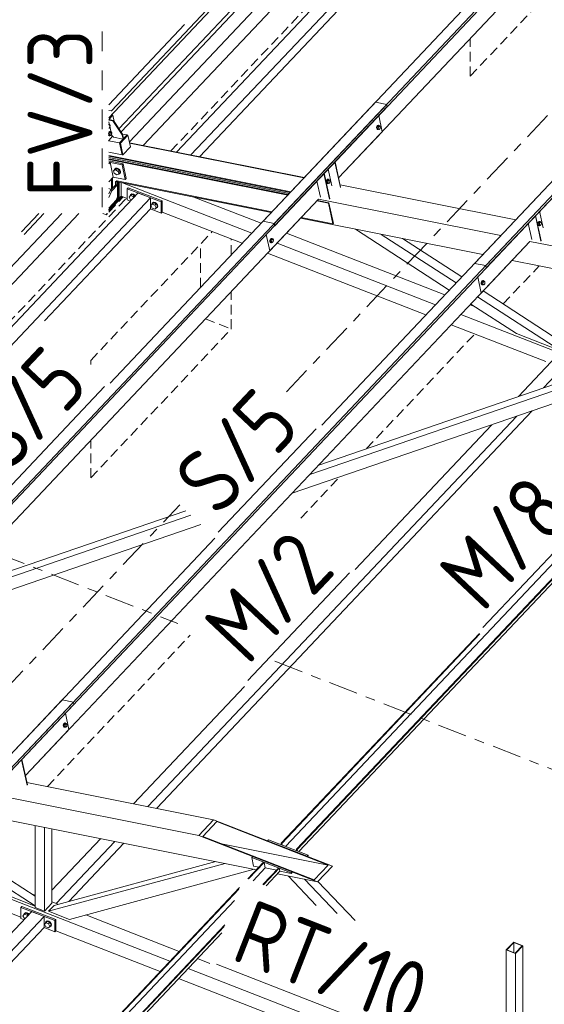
# Model space of a CAD drawing. Header units: millimetres. Extents: x -681 to 506, y -45 to 794.
# Tile 144 of 256: x -116 to -83, y 391 to 452. Entities that reach past the tile are written whole.
import ezdxf

# ---------------------------------------------------------------- set-up
doc = ezdxf.new("R2010")
doc.units = ezdxf.units.MM
doc.header["$LTSCALE"] = 0.6
for name, pattern in [('VERDECKT2', [1.5, 1, -0.5]), ('XKITLINE00', [0]), ('XKITLINE02', [4, 2, -2]), ('XKITLINE03', [6, 3, -1, 1, -1])]:
    doc.linetypes.add(name, pattern=pattern)
for name, color, linetype, lineweight in [('Bolt', 7, 'Continuous', 0), ('Part', 2, 'Continuous', 0), ('PartMark', 3, 'Continuous', 0), ('S-GRID', 1, 'Continuous', 0)]:
    doc.layers.add(name, color=color, linetype=linetype, lineweight=lineweight)
doc.styles.add('ISOCPEUR', font='ISOCPEUR.TTF')

msp = doc.modelspace()

# ---------------------------------------------------------------- linework, layer by layer
at = {"layer": 'Bolt', "color": 3, "linetype": 'XKITLINE00', "lineweight": 0}
for p, q in [((-110.201, 445.487), (-110.195, 445.485)), ((-110.201, 445.474), (-110.161, 445.466)), ((-110.201, 445.424), (-110.161, 445.466)), ((-110.195, 445.485), (-110.189, 445.472)), ((-110.161, 445.466), (-110.114, 445.416)), ((-110.216, 444.903), (-110.201, 444.964)), ((-110.201, 444.812), (-110.214, 444.839)), ((-110.201, 444.879), (-110.204, 444.849)), ((-110.204, 444.849), (-110.201, 444.845)), ((-110.204, 444.849), (-110.201, 444.848)), ((-110.186, 445.239), (-110.201, 445.255)), ((-110.201, 445.242), (-110.186, 445.239)), ((-110.191, 445.026), (-110.201, 445.01)), ((-110.201, 444.964), (-110.2, 444.97)), ((-110.192, 444.962), (-110.201, 444.879)), ((-110.201, 444.848), (-110.135, 444.835)), ((-110.201, 444.845), (-110.157, 444.798)), ((-110.2, 444.97), (-110.168, 445.021)), ((-110.132, 445.026), (-110.192, 444.962)), ((-110.192, 444.962), (-110.123, 444.948)), ((-110.154, 445.048), (-110.191, 445.026)), ((-110.126, 445.303), (-110.186, 445.239)), ((-110.168, 445.021), (-110.13, 445.043)), ((-110.154, 445.048), (-110.13, 445.043)), ((-110.135, 444.835), (-110.123, 444.948)), ((-110.132, 445.026), (-110.063, 445.012)), ((-110.13, 445.043), (-110.097, 445.03)), ((-110.114, 445.416), (-110.126, 445.303)), ((-110.123, 444.948), (-110.063, 445.012)), ((-110.097, 445.03), (-110.09, 445.017)), ((-110.027, 444.848), (-110.087, 444.784)), ((-110.063, 445.012), (-110.015, 444.962)), ((-110.015, 444.962), (-110.027, 444.848)), ((-93.708, 445.35), (-93.725, 445.283)), ((-93.725, 445.283), (-93.722, 445.219)), ((-93.722, 445.219), (-93.701, 445.174)), ((-93.677, 445.401), (-93.708, 445.35)), ((-93.702, 445.279), (-93.685, 445.345)), ((-93.699, 445.214), (-93.702, 445.279)), ((-93.701, 445.174), (-93.667, 445.161)), ((-93.678, 445.169), (-93.699, 445.214)), ((-93.678, 445.338), (-93.69, 445.224)), ((-93.69, 445.224), (-93.642, 445.174)), ((-93.69, 445.224), (-93.62, 445.21)), ((-93.685, 445.345), (-93.654, 445.397)), ((-93.618, 445.401), (-93.678, 445.338)), ((-93.678, 445.338), (-93.608, 445.324)), ((-93.644, 445.156), (-93.678, 445.169)), ((-93.639, 445.423), (-93.677, 445.401)), ((-93.667, 445.161), (-93.644, 445.156)), ((-93.654, 445.397), (-93.616, 445.419)), ((-93.621, 445.17), (-93.644, 445.156)), ((-93.642, 445.174), (-93.572, 445.16)), ((-93.639, 445.423), (-93.616, 445.419)), ((-93.62, 445.21), (-93.608, 445.324)), ((-93.572, 445.16), (-93.62, 445.21)), ((-93.618, 445.401), (-93.548, 445.387)), ((-93.616, 445.419), (-93.582, 445.406)), ((-93.608, 445.324), (-93.548, 445.387)), ((-93.582, 445.406), (-93.576, 445.393)), ((-93.512, 445.223), (-93.572, 445.16)), ((-93.548, 445.387), (-93.5, 445.337)), ((-93.5, 445.337), (-93.512, 445.223)), ((-110.216, 444.799), (-110.201, 444.793)), ((-110.193, 444.794), (-110.201, 444.812)), ((-110.201, 444.793), (-110.182, 444.785)), ((-110.159, 444.781), (-110.193, 444.794)), ((-110.182, 444.785), (-110.159, 444.781)), ((-110.136, 444.794), (-110.159, 444.781)), ((-110.157, 444.798), (-110.087, 444.784)), ((-110.087, 444.784), (-110.135, 444.835)), ((-109.829, 442.705), (-109.901, 442.629)), ((-109.901, 442.629), (-109.779, 442.68)), ((-109.867, 442.471), (-109.901, 442.629)), ((-109.71, 442.365), (-109.867, 442.471)), ((-109.841, 442.693), (-109.84, 442.713)), ((-109.84, 442.713), (-109.79, 442.762)), ((-109.84, 442.713), (-109.822, 442.731)), ((-109.707, 442.756), (-109.829, 442.705)), ((-109.773, 442.78), (-109.822, 442.731)), ((-109.79, 442.762), (-109.709, 442.767)), ((-109.707, 442.756), (-109.779, 442.68)), ((-109.779, 442.68), (-109.622, 442.573)), ((-109.692, 442.785), (-109.773, 442.78)), ((-109.588, 442.416), (-109.71, 442.365)), ((-109.709, 442.767), (-109.618, 442.727)), ((-109.55, 442.65), (-109.707, 442.756)), ((-109.601, 442.746), (-109.692, 442.785)), ((-109.55, 442.65), (-109.622, 442.573)), ((-109.622, 442.573), (-109.588, 442.416)), ((-109.618, 442.727), (-109.542, 442.653)), ((-109.525, 442.671), (-109.601, 442.746)), ((-109.588, 442.416), (-109.516, 442.492)), ((-109.555, 442.436), (-109.57, 442.435)), ((-109.506, 442.485), (-109.555, 442.436)), ((-109.516, 442.492), (-109.55, 442.65)), ((-109.542, 442.653), (-109.501, 442.564)), ((-109.483, 442.583), (-109.525, 442.671)), ((-109.501, 442.564), (-109.506, 442.485)), ((-109.506, 442.485), (-109.488, 442.503)), ((-109.488, 442.503), (-109.483, 442.583)), ((-96.807, 442.032), (-96.824, 441.965)), ((-96.824, 441.965), (-96.821, 441.901)), ((-96.821, 441.901), (-96.8, 441.856)), ((-96.776, 442.083), (-96.807, 442.032)), ((-96.801, 441.961), (-96.784, 442.027)), ((-96.798, 441.896), (-96.801, 441.961)), ((-96.8, 441.856), (-96.766, 441.843)), ((-96.777, 441.851), (-96.798, 441.896)), ((-96.777, 442.02), (-96.789, 441.906)), ((-96.789, 441.906), (-96.741, 441.856)), ((-96.789, 441.906), (-96.719, 441.892)), ((-96.784, 442.027), (-96.753, 442.079)), ((-96.717, 442.083), (-96.777, 442.02)), ((-96.777, 442.02), (-96.707, 442.006)), ((-96.743, 441.838), (-96.777, 441.851)), ((-96.738, 442.105), (-96.776, 442.083)), ((-96.766, 441.843), (-96.743, 441.838)), ((-96.753, 442.079), (-96.715, 442.101)), ((-96.72, 441.852), (-96.743, 441.838)), ((-96.741, 441.856), (-96.672, 441.842)), ((-96.738, 442.105), (-96.715, 442.101)), ((-96.719, 441.892), (-96.707, 442.006)), ((-96.672, 441.842), (-96.719, 441.892)), ((-96.717, 442.083), (-96.647, 442.069)), ((-96.715, 442.101), (-96.681, 442.088)), ((-96.707, 442.006), (-96.647, 442.069)), ((-96.681, 442.088), (-96.675, 442.075)), ((-96.612, 441.905), (-96.672, 441.842)), ((-96.647, 442.069), (-96.599, 442.019)), ((-96.599, 442.019), (-96.612, 441.905)), ((-108.774, 441.199), (-108.838, 441.167)), ((-108.686, 441.186), (-108.774, 441.199)), ((-108.94, 440.998), (-108.857, 441.094)), ((-108.857, 440.838), (-108.94, 440.998)), ((-108.879, 441.079), (-108.855, 441.148)), ((-108.877, 441.071), (-108.879, 441.079)), ((-108.785, 441.17), (-108.857, 441.094)), ((-108.857, 441.094), (-108.693, 441.03)), ((-108.813, 440.821), (-108.857, 440.838)), ((-108.855, 441.148), (-108.791, 441.181)), ((-108.855, 441.148), (-108.838, 441.167)), ((-108.791, 441.181), (-108.703, 441.168)), ((-108.621, 441.106), (-108.785, 441.17)), ((-108.703, 441.168), (-108.615, 441.112)), ((-108.621, 441.106), (-108.693, 441.03)), ((-108.693, 441.03), (-108.666, 440.977)), ((-108.598, 441.131), (-108.686, 441.186)), ((-108.594, 441.054), (-108.621, 441.106)), ((-108.615, 441.112), (-108.58, 441.068)), ((-108.563, 441.086), (-108.598, 441.131)), ((-107.549, 440.56), (-107.525, 440.63)), ((-107.455, 440.651), (-107.527, 440.575)), ((-107.525, 440.63), (-107.461, 440.662)), ((-107.525, 440.63), (-107.508, 440.648)), ((-107.444, 440.681), (-107.508, 440.648)), ((-107.461, 440.662), (-107.373, 440.649)), ((-107.291, 440.587), (-107.455, 440.651)), ((-107.356, 440.667), (-107.444, 440.681)), ((-107.373, 440.649), (-107.285, 440.594)), ((-107.268, 440.612), (-107.356, 440.667)), ((-107.285, 440.594), (-107.221, 440.511)), ((-107.204, 440.529), (-107.268, 440.612)), ((-107.61, 440.479), (-107.527, 440.575)), ((-107.527, 440.32), (-107.61, 440.479)), ((-107.547, 440.553), (-107.549, 440.56)), ((-107.527, 440.575), (-107.363, 440.511)), ((-107.363, 440.256), (-107.527, 440.32)), ((-107.291, 440.587), (-107.363, 440.511)), ((-107.363, 440.511), (-107.281, 440.351)), ((-107.281, 440.351), (-107.363, 440.256)), ((-107.291, 440.332), (-107.363, 440.256)), ((-107.285, 440.321), (-107.299, 440.323)), ((-107.209, 440.427), (-107.291, 440.587)), ((-107.209, 440.427), (-107.291, 440.332)), ((-107.221, 440.354), (-107.285, 440.321)), ((-107.209, 440.427), (-107.281, 440.351)), ((-107.221, 440.511), (-107.197, 440.423)), ((-107.197, 440.423), (-107.221, 440.354)), ((-107.221, 440.354), (-107.204, 440.372)), ((-107.18, 440.441), (-107.204, 440.529)), ((-107.204, 440.372), (-107.18, 440.441)), ((-83.799, 439.436), (-83.816, 439.369)), ((-83.768, 439.487), (-83.799, 439.436)), ((-83.793, 439.364), (-83.776, 439.431)), ((-83.769, 439.423), (-83.781, 439.31)), ((-83.776, 439.431), (-83.745, 439.482)), ((-83.709, 439.487), (-83.769, 439.423)), ((-83.769, 439.423), (-83.699, 439.409)), ((-83.73, 439.509), (-83.768, 439.487)), ((-83.745, 439.482), (-83.707, 439.504)), ((-83.73, 439.509), (-83.707, 439.504)), ((-83.711, 439.296), (-83.699, 439.409)), ((-83.709, 439.487), (-83.639, 439.473)), ((-83.707, 439.504), (-83.673, 439.491)), ((-83.699, 439.409), (-83.639, 439.473)), ((-83.673, 439.491), (-83.667, 439.478)), ((-83.639, 439.473), (-83.591, 439.423)), ((-83.591, 439.423), (-83.604, 439.309)), ((-83.816, 439.369), (-83.813, 439.305)), ((-83.813, 439.305), (-83.792, 439.26)), ((-83.79, 439.3), (-83.793, 439.364)), ((-83.792, 439.26), (-83.758, 439.247)), ((-83.769, 439.255), (-83.79, 439.3)), ((-83.781, 439.31), (-83.733, 439.26)), ((-83.781, 439.31), (-83.711, 439.296)), ((-83.735, 439.242), (-83.769, 439.255)), ((-83.758, 439.247), (-83.735, 439.242)), ((-83.712, 439.255), (-83.735, 439.242)), ((-83.733, 439.26), (-83.664, 439.246)), ((-83.664, 439.246), (-83.711, 439.296)), ((-83.604, 439.309), (-83.664, 439.246)), ((-100.279, 438.389), (-100.296, 438.323)), ((-100.296, 438.323), (-100.293, 438.258)), ((-100.293, 438.258), (-100.272, 438.213)), ((-100.248, 438.441), (-100.279, 438.389)), ((-100.273, 438.318), (-100.256, 438.385)), ((-100.27, 438.254), (-100.273, 438.318)), ((-100.272, 438.213), (-100.238, 438.2)), ((-100.249, 438.209), (-100.27, 438.254)), ((-100.249, 438.377), (-100.261, 438.263)), ((-100.261, 438.263), (-100.213, 438.213)), ((-100.261, 438.263), (-100.191, 438.249)), ((-100.256, 438.385), (-100.225, 438.436)), ((-100.189, 438.44), (-100.249, 438.377)), ((-100.249, 438.377), (-100.179, 438.363)), ((-100.215, 438.196), (-100.249, 438.209)), ((-100.21, 438.463), (-100.248, 438.441)), ((-100.238, 438.2), (-100.215, 438.196)), ((-100.225, 438.436), (-100.187, 438.458)), ((-100.192, 438.209), (-100.215, 438.196)), ((-100.213, 438.213), (-100.144, 438.199)), ((-100.21, 438.463), (-100.187, 438.458)), ((-100.191, 438.249), (-100.179, 438.363)), ((-100.144, 438.199), (-100.191, 438.249)), ((-100.189, 438.44), (-100.119, 438.427)), ((-100.187, 438.458), (-100.153, 438.445)), ((-100.179, 438.363), (-100.119, 438.427)), ((-100.153, 438.445), (-100.147, 438.432)), ((-100.084, 438.263), (-100.144, 438.199)), ((-100.119, 438.427), (-100.071, 438.376)), ((-100.071, 438.376), (-100.084, 438.263)), ((-87.271, 435.793), (-87.288, 435.726)), ((-87.24, 435.844), (-87.271, 435.793)), ((-87.265, 435.722), (-87.248, 435.788)), ((-87.241, 435.781), (-87.253, 435.667)), ((-87.248, 435.788), (-87.217, 435.84)), ((-87.181, 435.844), (-87.241, 435.781)), ((-87.241, 435.781), (-87.171, 435.767)), ((-87.202, 435.866), (-87.24, 435.844)), ((-87.217, 435.84), (-87.179, 435.862)), ((-87.202, 435.866), (-87.179, 435.862)), ((-87.183, 435.653), (-87.171, 435.767)), ((-87.181, 435.844), (-87.111, 435.83)), ((-87.179, 435.862), (-87.145, 435.849)), ((-87.171, 435.767), (-87.111, 435.83)), ((-87.145, 435.849), (-87.139, 435.836)), ((-87.111, 435.83), (-87.063, 435.78)), ((-87.063, 435.78), (-87.076, 435.666)), ((-87.288, 435.726), (-87.285, 435.662)), ((-87.285, 435.662), (-87.264, 435.617)), ((-87.262, 435.657), (-87.265, 435.722)), ((-87.264, 435.617), (-87.23, 435.604)), ((-87.241, 435.612), (-87.262, 435.657)), ((-87.253, 435.667), (-87.205, 435.617)), ((-87.253, 435.667), (-87.183, 435.653)), ((-87.207, 435.599), (-87.241, 435.612)), ((-87.23, 435.604), (-87.207, 435.599)), ((-87.184, 435.613), (-87.207, 435.599)), ((-87.205, 435.617), (-87.135, 435.603)), ((-87.135, 435.603), (-87.183, 435.653)), ((-87.076, 435.666), (-87.135, 435.603)), ((-112.979, 408.561), (-112.996, 408.494)), ((-112.996, 408.494), (-112.993, 408.43)), ((-112.948, 408.612), (-112.979, 408.561)), ((-112.973, 408.489), (-112.956, 408.556)), ((-112.97, 408.425), (-112.973, 408.489)), ((-112.949, 408.549), (-112.961, 408.435)), ((-112.956, 408.556), (-112.925, 408.608)), ((-112.889, 408.612), (-112.949, 408.549)), ((-112.949, 408.549), (-112.879, 408.535)), ((-112.91, 408.634), (-112.948, 408.612)), ((-112.925, 408.608), (-112.887, 408.63)), ((-112.91, 408.634), (-112.887, 408.63)), ((-112.891, 408.421), (-112.879, 408.535)), ((-112.889, 408.612), (-112.819, 408.598)), ((-112.887, 408.63), (-112.853, 408.616)), ((-112.879, 408.535), (-112.819, 408.598)), ((-112.853, 408.616), (-112.847, 408.604)), ((-112.819, 408.598), (-112.771, 408.548)), ((-112.771, 408.548), (-112.784, 408.434)), ((-112.993, 408.43), (-112.972, 408.385)), ((-112.972, 408.385), (-112.938, 408.372)), ((-112.949, 408.38), (-112.97, 408.425)), ((-112.961, 408.435), (-112.913, 408.385)), ((-112.961, 408.435), (-112.891, 408.421)), ((-112.915, 408.367), (-112.949, 408.38)), ((-112.938, 408.372), (-112.915, 408.367)), ((-112.892, 408.381), (-112.915, 408.367)), ((-112.913, 408.385), (-112.844, 408.371)), ((-112.844, 408.371), (-112.891, 408.421)), ((-112.784, 408.434), (-112.844, 408.371)), ((-115.31, 396.966), (-115.375, 396.933)), ((-115.223, 396.952), (-115.31, 396.966)), ((-115.477, 396.765), (-115.394, 396.86)), ((-115.394, 396.605), (-115.477, 396.765)), ((-115.416, 396.845), (-115.392, 396.915)), ((-115.414, 396.838), (-115.416, 396.845)), ((-115.322, 396.936), (-115.394, 396.86)), ((-115.394, 396.86), (-115.23, 396.796)), ((-115.35, 396.588), (-115.394, 396.605)), ((-115.392, 396.915), (-115.328, 396.947)), ((-115.392, 396.915), (-115.375, 396.933)), ((-115.328, 396.947), (-115.24, 396.934)), ((-115.158, 396.872), (-115.322, 396.936)), ((-115.24, 396.934), (-115.152, 396.879)), ((-115.158, 396.872), (-115.23, 396.796)), ((-115.23, 396.796), (-115.203, 396.744)), ((-115.135, 396.897), (-115.223, 396.952)), ((-115.131, 396.82), (-115.158, 396.872)), ((-115.152, 396.879), (-115.117, 396.834)), ((-115.1, 396.852), (-115.135, 396.897)), ((-114.086, 396.327), (-114.062, 396.396)), ((-113.992, 396.418), (-114.064, 396.341)), ((-114.062, 396.396), (-113.998, 396.429)), ((-114.062, 396.396), (-114.045, 396.414)), ((-113.981, 396.447), (-114.045, 396.414)), ((-113.998, 396.429), (-113.91, 396.415)), ((-113.828, 396.354), (-113.992, 396.418)), ((-113.893, 396.434), (-113.981, 396.447)), ((-113.91, 396.415), (-113.822, 396.36)), ((-113.828, 396.354), (-113.9, 396.277)), ((-113.805, 396.378), (-113.893, 396.434)), ((-113.746, 396.194), (-113.828, 396.354)), ((-113.822, 396.36), (-113.758, 396.277)), ((-113.741, 396.296), (-113.805, 396.378)), ((-114.147, 396.246), (-114.064, 396.341)), ((-114.064, 396.086), (-114.147, 396.246)), ((-114.084, 396.319), (-114.086, 396.327)), ((-114.064, 396.341), (-113.9, 396.277)), ((-113.9, 396.022), (-114.064, 396.086)), ((-113.9, 396.277), (-113.818, 396.117)), ((-113.818, 396.117), (-113.9, 396.022)), ((-113.828, 396.098), (-113.9, 396.022)), ((-113.822, 396.087), (-113.836, 396.089)), ((-113.746, 396.194), (-113.828, 396.098)), ((-113.758, 396.12), (-113.822, 396.087)), ((-113.746, 396.194), (-113.818, 396.117)), ((-113.758, 396.277), (-113.734, 396.189)), ((-113.734, 396.189), (-113.758, 396.12)), ((-113.758, 396.12), (-113.741, 396.138)), ((-113.717, 396.208), (-113.741, 396.296)), ((-113.741, 396.138), (-113.717, 396.208))]:
    msp.add_line(p, q, dxfattribs=at)
at = {"layer": 'Part', "color": 2, "linetype": 'XKITLINE00', "lineweight": 0}
for p, q in [((-100.024, 439.379), (-60.828, 480.899)), ((-99.995, 439.243), (-60.799, 480.763)), ((-96.061, 442.183), (-65.022, 475.061)), ((-105.152, 443.597), (-76.194, 474.273)), ((-104.612, 443.49), (-88.441, 460.618)), ((-98.834, 458.181), (-110.042, 446.308)), ((-98.708, 458.062), (-110.201, 445.888)), ((-109.573, 445.211), (-98.038, 457.43)), ((-109.448, 445.025), (-97.879, 457.28)), ((-97.166, 456.866), (-108.934, 444.4)), ((-100.712, 439.516), (-84.396, 456.8)), ((-108.083, 444.182), (-96.607, 456.339)), ((-106.027, 443.772), (-95.315, 455.119)), ((-110.201, 446.681), (-105.536, 451.622)), ((-87.704, 436.92), (-76.05, 449.265)), ((-87.016, 436.783), (-75.885, 448.574)), ((-86.987, 436.646), (-75.852, 448.441)), ((-117.641, 420.718), (-93.107, 446.706)), ((-110.111, 429.56), (-93.795, 446.843)), ((-93.107, 446.706), (-93.795, 446.843)), ((-93.078, 446.57), (-93.107, 446.706)), ((-117.599, 420.595), (-93.078, 446.57)), ((-110.042, 446.308), (-110.201, 446.34)), ((-110.036, 446.283), (-110.042, 446.308)), ((-109.995, 446.05), (-109.951, 446.042)), ((-109.951, 446.042), (-110.201, 445.777)), ((-110.196, 445.782), (-110.201, 445.777)), ((-110.201, 445.747), (-109.946, 445.696)), ((-110.018, 444.797), (-110.201, 445.642)), ((-109.917, 445.727), (-110.196, 445.782)), ((-109.866, 445.65), (-109.951, 446.042)), ((-109.917, 445.727), (-109.946, 445.696)), ((-109.946, 445.696), (-109.375, 444.842)), ((-109.347, 444.873), (-109.917, 445.727)), ((-93.381, 445.021), (-93.598, 446.019)), ((-109.347, 444.873), (-109.375, 444.842)), ((-109.375, 444.842), (-109.316, 444.57)), ((-109.355, 444.886), (-109.071, 444.829)), ((-109.287, 444.6), (-109.347, 444.873)), ((-96.061, 442.183), (-93.381, 445.021)), ((-110.214, 444.477), (-110.201, 444.474)), ((-109.963, 444.743), (-110.201, 444.49)), ((-110.201, 444.474), (-109.532, 444.341)), ((-109.905, 444.687), (-110.018, 444.797)), ((-109.316, 444.57), (-109.905, 444.687)), ((-109.532, 444.341), (-109.071, 444.829)), ((-109.532, 444.341), (-109.071, 444.829)), ((-109.374, 443.613), (-109.532, 444.341)), ((-109.486, 444.331), (-109.532, 444.341)), ((-109.374, 443.613), (-109.532, 444.341)), ((-109.025, 444.82), (-109.486, 444.331)), ((-109.328, 443.604), (-109.486, 444.331)), ((-109.316, 444.57), (-109.287, 444.6)), ((-109.071, 444.829), (-109.025, 444.82)), ((-108.867, 444.092), (-109.025, 444.82)), ((-108.923, 444.35), (-98.174, 442.205)), ((-108.916, 444.32), (-98.197, 442.181)), ((-97.103, 426.964), (-80.787, 444.247)), ((-119.296, 402.59), (-80.099, 444.11)), ((-119.266, 402.454), (-80.07, 443.973)), ((-110.201, 443.778), (-109.374, 443.613)), ((-108.867, 444.092), (-109.328, 443.604)), ((-110.201, 443.56), (-99.004, 441.326)), ((-110.201, 443.517), (-99.038, 441.289)), ((-110.201, 443.444), (-99.096, 441.228)), ((-110.201, 443.357), (-99.166, 441.155)), ((-110.201, 443.321), (-99.194, 441.124)), ((-110.201, 443.234), (-109.325, 443.059)), ((-110.201, 443.161), (-110.119, 443.145)), ((-110.201, 443.161), (-109.382, 442.998)), ((-110.119, 443.145), (-110.201, 443.058)), ((-109.922, 442.235), (-110.119, 443.145)), ((-109.382, 442.998), (-109.325, 443.059)), ((-109.328, 443.604), (-109.374, 443.613)), ((-109.325, 443.059), (-109.127, 442.149)), ((-95.954, 441.595), (-96.294, 443.162)), ((-95.937, 441.613), (-96.277, 443.181)), ((-109.382, 442.998), (-109.185, 442.088)), ((-96.628, 440.88), (-96.969, 442.448)), ((-96.611, 440.898), (-96.952, 442.466)), ((-96.484, 441.7), (-96.706, 442.726)), ((-110.201, 441.939), (-109.922, 442.235)), ((-110.027, 441.495), (-110.027, 442.123)), ((-109.97, 441.556), (-109.97, 442.184)), ((-109.185, 442.088), (-109.922, 442.235)), ((-109.78, 441.95), (-109.704, 442.003)), ((-109.78, 441.757), (-109.78, 441.95)), ((-109.751, 441.788), (-109.751, 441.97)), ((-109.656, 441.943), (-109.708, 442.001)), ((-109.656, 441.943), (-109.708, 442.001)), ((-109.704, 442.003), (-100.162, 440.099)), ((-109.656, 441.943), (-100.202, 440.056)), ((-109.656, 441.943), (-109.656, 440.9)), ((-109.598, 440.961), (-109.598, 441.932)), ((-109.551, 440.942), (-109.551, 441.922)), ((-109.435, 441.064), (-109.435, 441.899)), ((-109.35, 441.882), (-101.405, 438.783)), ((-109.185, 442.088), (-109.127, 442.149)), ((-97.186, 440.991), (-97.403, 441.989)), ((-126.664, 421.912), (-108.401, 441.258)), ((-110.201, 441.538), (-110.044, 441.477)), ((-110.097, 441.422), (-110.201, 441.208)), ((-110.002, 441.385), (-110.201, 440.977)), ((-109.751, 441.788), (-110.097, 441.422)), ((-110.097, 441.422), (-110.002, 441.385)), ((-109.656, 441.751), (-110.002, 441.385)), ((-109.656, 441.751), (-109.751, 441.788)), ((-109.656, 441.027), (-109.656, 441.751)), ((-109.008, 441.578), (-109.066, 441.517)), ((-109.066, 441.517), (-106.976, 440.702)), ((-109.066, 440.836), (-109.066, 441.517)), ((-106.918, 440.763), (-109.008, 441.578)), ((-107.641, 440.962), (-108.401, 441.258)), ((-95.97, 441.765), (-85.166, 439.608)), ((-127.179, 420.265), (-107.641, 440.962)), ((-117.289, 419.695), (-97.301, 440.869)), ((-110.201, 440.236), (-109.424, 441.06)), ((-110.201, 440.322), (-109.598, 440.961)), ((-109.742, 440.808), (-110.201, 440.322)), ((-109.424, 441.06), (-109.938, 440.515)), ((-109.424, 441.06), (-109.938, 440.515)), ((-109.938, 440.498), (-109.412, 441.055)), ((-109.938, 440.498), (-109.412, 441.055)), ((-109.938, 440.473), (-109.394, 441.048)), ((-109.938, 440.473), (-109.394, 441.048)), ((-109.938, 440.43), (-109.365, 441.037)), ((-109.938, 440.43), (-109.365, 441.037)), ((-109.742, 440.808), (-109.656, 441.027)), ((-109.699, 440.917), (-109.656, 440.9)), ((-109.656, 440.9), (-109.598, 440.961)), ((-109.551, 440.942), (-109.598, 440.961)), ((-109.435, 441.064), (-109.551, 440.942)), ((-109.435, 441.064), (-109.066, 440.92)), ((-109.066, 440.836), (-108.871, 440.76)), ((-107.641, 440.281), (-107.641, 440.962)), ((-106.918, 440.763), (-106.976, 440.702)), ((-106.976, 440.702), (-106.976, 440.021)), ((-106.918, 440.082), (-106.918, 440.763)), ((-104.964, 441.007), (-100.828, 439.393)), ((-100.298, 437.694), (-97.301, 440.869)), ((-97.398, 440.766), (-96.69, 440.624)), ((-97.37, 440.796), (-96.661, 440.655)), ((-97.301, 440.869), (-86.088, 438.631)), ((-96.69, 440.624), (-96.661, 440.655)), ((-96.414, 439.351), (-96.69, 440.624)), ((-96.385, 439.381), (-96.661, 440.655)), ((-113.094, 439.993), (-128.514, 423.659)), ((-127.956, 423.132), (-112.038, 439.993)), ((-115.57, 438.857), (-114.498, 439.993)), ((-115.412, 438.708), (-114.198, 439.993)), ((-114.156, 433.379), (-107.641, 440.281)), ((-110.201, 440.236), (-110.065, 440.381)), ((-110.201, 440.236), (-110.065, 440.381)), ((-110.201, 440.219), (-110.065, 440.364)), ((-110.201, 440.219), (-110.065, 440.364)), ((-110.201, 440.194), (-110.065, 440.338)), ((-110.201, 440.194), (-110.065, 440.338)), ((-110.201, 440.151), (-110.065, 440.296)), ((-110.201, 440.151), (-110.065, 440.296)), ((-110.065, 440.296), (-110.065, 440.381)), ((-110.065, 440.364), (-110.065, 440.381)), ((-110.065, 440.338), (-110.065, 440.364)), ((-110.065, 440.296), (-110.065, 440.338)), ((-109.997, 440.453), (-109.938, 440.43)), ((-109.997, 440.453), (-109.938, 440.43)), ((-109.967, 440.484), (-109.938, 440.473)), ((-109.967, 440.484), (-109.938, 440.473)), ((-109.95, 440.503), (-109.938, 440.498)), ((-109.95, 440.503), (-109.938, 440.498)), ((-109.938, 440.515), (-109.938, 440.43)), ((-109.938, 440.515), (-109.938, 440.498)), ((-109.938, 440.473), (-109.938, 440.498)), ((-109.938, 440.43), (-109.938, 440.473)), ((-107.641, 440.281), (-106.976, 440.021)), ((-106.976, 440.021), (-106.918, 440.082)), ((-106.918, 440.082), (-101.992, 438.161)), ((-83.476, 439.104), (-83.698, 440.13)), ((-100.024, 439.379), (-100.712, 439.516)), ((-98.406, 439.698), (-87.194, 437.46)), ((-98.366, 439.74), (-96.414, 439.351)), ((-96.414, 439.351), (-96.385, 439.381)), ((-84.178, 438.395), (-84.394, 439.392)), ((-83.62, 438.284), (-83.961, 439.852)), ((-83.603, 438.302), (-83.944, 439.87)), ((-100.024, 439.379), (-99.995, 439.243)), ((-99.268, 438.785), (-89.529, 434.986)), ((-95.023, 439.022), (-89.253, 435.279)), ((-115.332, 405.394), (-84.293, 438.272)), ((-100.515, 438.692), (-100.298, 437.694)), ((-99.845, 438.174), (-90.106, 434.376)), ((-93.445, 438.707), (-88.838, 435.719)), ((-92.129, 438.445), (-88.492, 436.085)), ((-87.29, 435.097), (-84.293, 438.272)), ((-84.293, 438.273), (-72.392, 435.897)), ((-100.432, 437.552), (-90.693, 433.754)), ((-85.398, 437.101), (-68.973, 433.823)), ((-87.016, 436.783), (-87.704, 436.92)), ((-87.016, 436.783), (-86.987, 436.646)), ((-87.507, 436.095), (-87.29, 435.097)), ((-87.168, 435.226), (-82.448, 432.164)), ((-87.514, 434.86), (-82.448, 431.573)), ((-87.969, 434.378), (-87.704, 434.274)), ((-87.929, 434.42), (-85.12, 432.598)), ((-99.325, 401.041), (-68.294, 433.911)), ((-88.546, 433.767), (-80.02, 430.442)), ((-97.285, 424.51), (-72.646, 432.976)), ((-89.133, 433.145), (-83.323, 430.879)), ((-98.925, 422.773), (-70.448, 432.558)), ((-97.832, 423.931), (-73.192, 432.397)), ((-85.12, 432.598), (-82.448, 431.556)), ((-69.522, 431.726), (-98.657, 400.863)), ((-98.619, 400.848), (-69.56, 431.63)), ((-98.519, 400.726), (-69.71, 431.243)), ((-85.008, 428.728), (-82.658, 431.217)), ((-83.469, 429.257), (-81.899, 430.921)), ((-107.795, 403.489), (-85.108, 427.52)), ((-107.254, 403.381), (-84.157, 427.847)), ((-95.052, 418.089), (-86.647, 426.992)), ((-120.713, 416.069), (-105.155, 421.415)), ((-116.657, 417.854), (-105.458, 421.701)), ((-121.805, 414.911), (-104.547, 420.841)), ((-119.983, 402.727), (-103.667, 420.01)), ((-87.398, 414.142), (-99.59, 401.227)), ((-99.551, 401.212), (-87.37, 414.115)), ((-108.67, 403.664), (-101.852, 410.885)), ((-135.524, 385.4), (-112.379, 409.917)), ((-135.492, 385.266), (-112.349, 409.781)), ((-129.382, 392.771), (-113.066, 410.054)), ((-112.379, 409.917), (-113.066, 410.054)), ((-112.349, 409.781), (-112.379, 409.917)), ((-112.653, 408.231), (-112.869, 409.229)), ((-115.332, 405.394), (-112.653, 408.231)), ((-115.225, 404.805), (-115.566, 406.373)), ((-115.208, 404.824), (-115.548, 406.392)), ((-115.241, 404.975), (-103.749, 402.682)), ((-116.572, 404.08), (-104.671, 401.705)), ((-117.678, 402.909), (-101.122, 399.604)), ((-104.671, 401.705), (-103.749, 402.682)), ((-103.549, 402.562), (-104.414, 401.646)), ((-103.749, 402.682), (-96.438, 399.83)), ((-96.696, 399.889), (-103.549, 402.562)), ((-114.727, 397.28), (-114.727, 402.32)), ((-114.157, 402.206), (-114.157, 397.057)), ((-113.696, 397.546), (-113.696, 402.114)), ((-113.696, 398.339), (-110.698, 401.515)), ((-113.426, 397.524), (-109.823, 401.341)), ((-112.662, 397.653), (-109.282, 401.233)), ((-104.671, 401.705), (-97.361, 398.853)), ((-104.414, 401.646), (-97.56, 398.973)), ((-103.275, 401.202), (-96.696, 399.889)), ((-100.371, 401.449), (-100.429, 401.388)), ((-100.429, 401.388), (-98.001, 400.441)), ((-100.429, 401.388), (-100.429, 401.387)), ((-100.371, 401.449), (-97.944, 400.502)), ((-99.59, 401.227), (-99.551, 401.212)), ((-99.59, 401.227), (-99.57, 401.136)), ((-99.551, 401.212), (-99.531, 401.121)), ((-119.793, 400.667), (-114.727, 397.381)), ((-119.448, 401.034), (-114.727, 397.971)), ((-98.657, 400.863), (-98.619, 400.848)), ((-98.657, 400.863), (-98.638, 400.773)), ((-98.619, 400.848), (-98.599, 400.758)), ((-113.906, 397.043), (-103.046, 399.988)), ((-113.56, 397.409), (-103.625, 400.104)), ((-100.685, 400.067), (-101.647, 399.048)), ((-101.608, 399.033), (-100.646, 400.052)), ((-101.351, 400.411), (-101.409, 400.35)), ((-101.409, 400.35), (-98.981, 399.403)), ((-101.409, 400.35), (-101.295, 399.827)), ((-101.351, 400.411), (-98.923, 399.464)), ((-100.685, 400.067), (-100.646, 400.052)), ((-100.646, 400.052), (-100.573, 399.718)), ((-98.001, 400.441), (-97.944, 400.502)), ((-98.001, 400.441), (-98.001, 400.44)), ((-97.968, 400.427), (-97.935, 400.462)), ((-97.944, 400.502), (-97.935, 400.462)), ((-120.825, 399.575), (-106.445, 393.965)), ((-112.626, 396.544), (-101.249, 399.629)), ((-100.573, 399.718), (-101.325, 398.922)), ((-101.295, 399.827), (-100.972, 399.763)), ((-99.752, 399.704), (-100.715, 398.684)), ((-100.676, 398.669), (-99.713, 399.688)), ((-100.573, 399.718), (-99.871, 399.578)), ((-99.673, 399.504), (-100.519, 398.608)), ((-99.752, 399.704), (-99.713, 399.688)), ((-99.713, 399.688), (-99.673, 399.504)), ((-99.674, 399.503), (-98.973, 399.363)), ((-98.981, 399.403), (-98.923, 399.464)), ((-98.981, 399.403), (-98.973, 399.363)), ((-98.973, 399.363), (-98.916, 399.424)), ((-97.56, 398.973), (-96.696, 399.889)), ((-97.361, 398.853), (-96.438, 399.83)), ((-121.412, 398.952), (-115.603, 396.686)), ((-99.824, 399.345), (-97.361, 398.853)), ((-97.434, 397.404), (-99.152, 399.211)), ((-96.154, 396.905), (-98.158, 399.013)), ((-95.05, 396.475), (-97.337, 398.879)), ((-117.4, 398.405), (-114.727, 397.363)), ((-102.161, 398.503), (-112.877, 387.152)), ((-112.848, 387.126), (-102.198, 398.407)), ((-102.471, 397.708), (-131.605, 366.848)), ((-114.96, 398.122), (-114.727, 398.031)), ((-113.696, 397.629), (-113.307, 397.478)), ((-127.331, 383.896), (-114.938, 397.024)), ((-115.545, 397.345), (-115.603, 397.284)), ((-115.603, 397.284), (-113.513, 396.469)), ((-115.603, 396.603), (-115.603, 397.284)), ((-113.455, 396.53), (-115.545, 397.345)), ((-114.178, 396.728), (-114.938, 397.024)), ((-114.727, 397.28), (-114.157, 397.057)), ((-114.157, 397.057), (-113.696, 397.546)), ((-113.56, 397.409), (-113.906, 397.043)), ((-113.906, 397.043), (-112.626, 396.544)), ((-133.05, 376.737), (-114.178, 396.728)), ((-115.603, 396.603), (-115.407, 396.527)), ((-114.178, 396.047), (-114.178, 396.728)), ((-113.455, 396.53), (-113.513, 396.469)), ((-113.513, 396.469), (-113.513, 395.788)), ((-113.455, 395.849), (-113.455, 396.53)), ((-111.616, 396.818), (-105.868, 394.576)), ((-132.919, 376.194), (-114.178, 396.047)), ((-103.059, 396.201), (-130.937, 366.671)), ((-130.898, 366.655), (-103.096, 396.105)), ((-114.178, 396.047), (-113.513, 395.788)), ((-113.513, 395.788), (-113.455, 395.849)), ((-113.455, 395.849), (-107.032, 393.343)), ((-103.247, 395.718), (-130.799, 366.533)), ((-85.294, 395.149), (-85.755, 394.661)), ((-85.294, 395.149), (-84.724, 394.927)), ((-85.755, 394.661), (-85.755, 385.979)), ((-85.755, 394.661), (-85.185, 394.438)), ((-85.709, 394.668), (-85.283, 395.12)), ((-85.709, 394.668), (-85.196, 394.468)), ((-85.283, 395.12), (-85.283, 394.502)), ((-84.77, 394.92), (-85.283, 395.12)), ((-85.196, 394.468), (-84.77, 394.92)), ((-84.724, 394.927), (-85.185, 394.438)), ((-84.724, 394.927), (-84.724, 386.245)), ((-104.741, 394.136), (-103.98, 393.839)), ((-85.185, 394.438), (-85.185, 385.757)), ((-105.317, 393.526), (-54.605, 373.745)), ((-105.905, 392.904), (-86.631, 385.386))]:
    msp.add_line(p, q, dxfattribs=at)
at = {"layer": 'Part', "color": 4, "linetype": 'VERDECKT2', "lineweight": 0}
for p, q in [((-87.966, 448.449), (-79.32, 457.608)), ((-106.377, 443.842), (-95.535, 455.327)), ((-87.966, 448.449), (-87.966, 450.757)), ((-126.884, 422.12), (-109.117, 440.94)), ((-110.201, 440.067), (-109.307, 441.014)), ((-110.557, 439.993), (-110.348, 439.912)), ((-110.348, 439.993), (-110.348, 439.997)), ((-110.348, 439.912), (-110.348, 439.993)), ((-110.348, 439.912), (-110.271, 439.993)), ((-110.065, 440.296), (-109.938, 440.43)), ((-102.668, 440.111), (-102.665, 440.114)), ((-102.665, 440.11), (-102.665, 440.114)), ((-111.311, 430.955), (-103.831, 438.878)), ((-102.665, 437.448), (-102.665, 438.423)), ((-104.565, 435.435), (-104.565, 438.102)), ((-85.936, 434.427), (-83.727, 436.768)), ((-102.665, 432.879), (-102.665, 435.187)), ((-104.257, 433.5), (-102.665, 432.879)), ((-111.311, 423.72), (-102.665, 432.879)), ((-94.345, 425.52), (-87.681, 432.579)), ((-111.311, 430.693), (-111.311, 430.955)), ((-111.311, 423.72), (-111.311, 426.028)), ((-98.388, 421.238), (-95.984, 423.784)), ((-113.978, 404.723), (-105.188, 414.034))]:
    msp.add_line(p, q, dxfattribs=at)
at = {"layer": 'PartMark', "color": 1, "linetype": 'XKITLINE02', "lineweight": 0}
msp.add_line((-110.601, 440.393), (-110.601, 451.906), dxfattribs=at)
at = {"layer": 'PartMark', "color": 1, "linetype": 'XKITLINE00', "lineweight": 0}
for p, q in [((-116.473, 422.966), (-110.458, 429.338)), ((-103.465, 420.37), (-97.45, 426.742)), ((-87.196, 414.501), (-80.945, 421.123)), ((-101.65, 411.245), (-95.399, 417.867)), ((-103.571, 393.787), (-91.244, 388.979))]:
    msp.add_line(p, q, dxfattribs=at)
at = {"layer": 'S-GRID', "color": 1, "linetype": 'XKITLINE03', "lineweight": 0}
for p, q in [((-99.272, 429.012), (-73.558, 456.251)), ((-131.552, 394.819), (-105.837, 422.059)), ((-117.085, 419.101), (-105.957, 414.761)), ((-99.982, 412.43), (-76.985, 403.46))]:
    msp.add_line(p, q, dxfattribs=at)

# ---------------------------------------------------------------- texts
at = {"layer": 'PartMark', "color": 1, "style": 'ISOCPEUR', "width": 0.85}
for s, rotation, p in [('FV/3', 90.00021, (-111.201, 440.993)), ('S/5', 46.65022, (-116.498, 423.814)), ('S/5', 46.65022, (-103.49, 421.218)), ('M/8', 46.65022, (-87.22, 415.35)), ('M/2', 46.65022, (-101.675, 412.093)), ('RT/10', -21.3083, (-102.794, 394.128))]:
    msp.add_text(s, height=4, rotation=rotation, dxfattribs=at).set_placement(p)

doc.saveas('drawing.dxf')
